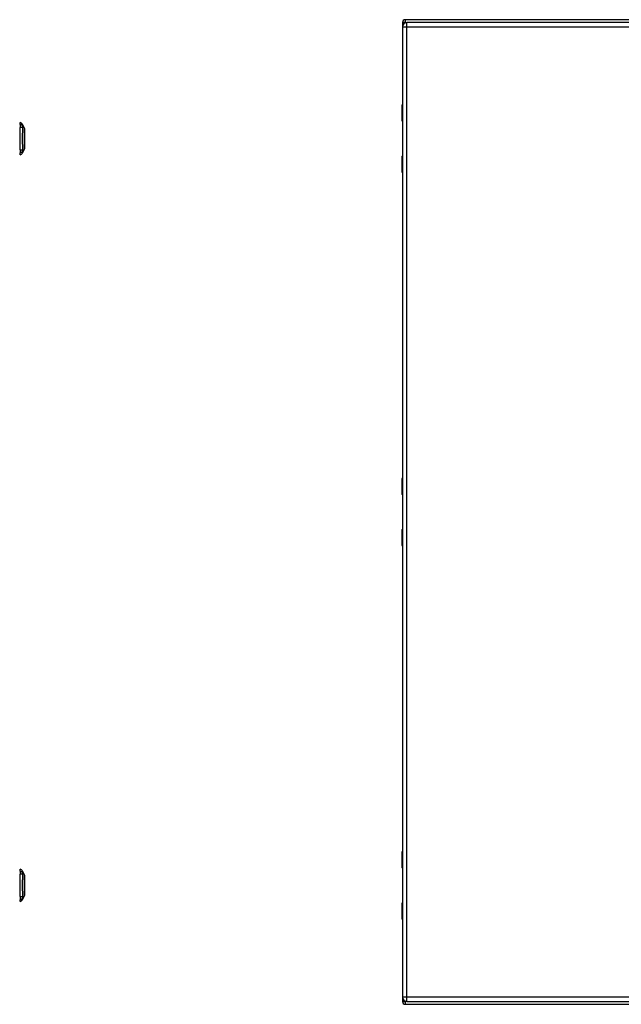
# Model space of a CAD drawing. Header units: inches. Extents: x 15 to 190, y 16 to 109.
# Tile 3 of 6: x 66 to 88, y 45 to 81. Entities that reach past the tile are written whole.
import ezdxf

# ---------------------------------------------------------------- set-up
doc = ezdxf.new("R2010")
doc.units = ezdxf.units.IN
doc.header["$MEASUREMENT"] = 0
doc.layers.add('Visible Edges(ANSI)', color=7, linetype='Continuous', lineweight=25)
doc.layers.add('Visible Tangent Edges(ANSI)', color=7, linetype='Continuous', lineweight=25)

msp = doc.modelspace()

# ---------------------------------------------------------------- linework, layer by layer
at = {"layer": 'Visible Edges(ANSI)'}
for p, q in [((109.797, 81.008), (79.995, 81.008)), ((79.896, 80.909), (79.896, 77.91)), ((79.898, 80.749), (79.898, 45.268)), ((109.655, 80.91), (80.059, 80.91)), ((79.879, 77.305), (79.879, 77.89)), ((65.913, 77.182), (65.913, 77.25)), ((65.913, 77.182), (65.913, 77.071)), ((65.913, 76.248), (65.913, 77.071)), ((66.006, 77.176), (66.068, 77.017)), ((79.898, 77.29), (79.894, 77.29)), ((79.896, 77.29), (79.896, 76.03)), ((65.913, 76.248), (65.913, 76.137)), ((65.913, 76.069), (65.913, 76.137)), ((66.068, 76.303), (66.006, 76.143)), ((79.879, 75.429), (79.879, 76.014)), ((79.894, 76.03), (79.898, 76.03)), ((79.896, 75.41), (79.896, 64.258)), ((79.879, 63.654), (79.879, 64.239)), ((79.898, 63.638), (79.894, 63.638)), ((79.896, 63.638), (79.896, 62.378)), ((79.879, 61.778), (79.879, 62.363)), ((79.894, 62.378), (79.898, 62.378)), ((79.896, 61.758), (79.896, 50.607)), ((79.879, 50.002), (79.879, 50.587)), ((65.913, 49.879), (65.913, 49.947)), ((65.913, 49.879), (65.913, 49.768)), ((65.913, 48.945), (65.913, 49.768)), ((66.006, 49.873), (66.068, 49.714)), ((79.898, 49.987), (79.894, 49.987)), ((79.896, 49.987), (79.896, 48.727)), ((66.068, 49), (66.006, 48.84)), ((65.913, 48.945), (65.913, 48.834)), ((65.913, 48.766), (65.913, 48.834)), ((79.879, 48.126), (79.879, 48.711)), ((79.894, 48.727), (79.898, 48.727)), ((79.896, 48.107), (79.896, 45.107)), ((79.995, 45.008), (109.797, 45.008)), ((80.059, 45.107), (109.655, 45.107))]:
    msp.add_line(p, q, dxfattribs=at)
at = {"layer": 'Visible Edges(ANSI)', "flags": 128}
for points in [[(66.068, 76.305), (66.068, 76.305), (66.068, 76.306), (66.068, 76.308), (66.068, 76.311), (66.068, 76.315), (66.068, 76.32), (66.068, 76.325), (66.068, 76.332), (66.068, 76.339), (66.068, 76.347), (66.068, 76.355), (66.068, 76.364), (66.068, 76.374), (66.068, 76.385), (66.068, 76.396), (66.068, 76.408), (66.068, 76.421), (66.068, 76.434), (66.068, 76.448), (66.068, 76.462), (66.068, 76.477), (66.068, 76.492), (66.068, 76.507), (66.068, 76.523), (66.068, 76.54), (66.068, 76.556), (66.068, 76.573), (66.068, 76.59), (66.068, 76.607), (66.068, 76.625), (66.068, 76.642), (66.068, 76.66), (66.068, 76.677), (66.068, 76.695), (66.068, 76.712), (66.068, 76.729), (66.068, 76.746), (66.068, 76.763), (66.068, 76.779), (66.068, 76.796), (66.068, 76.812), (66.068, 76.827), (66.068, 76.843), (66.068, 76.857), (66.068, 76.872), (66.068, 76.885), (66.068, 76.898), (66.068, 76.911), (66.068, 76.923), (66.068, 76.934), (66.068, 76.945), (66.068, 76.955), (66.068, 76.964), (66.068, 76.973), (66.068, 76.981), (66.068, 76.988), (66.068, 76.994), (66.068, 77), (66.068, 77.004), (66.068, 77.008), (66.068, 77.011), (66.068, 77.013), (66.068, 77.014), (66.068, 77.015)], [(66.068, 49.002), (66.068, 49.002), (66.068, 49.003), (66.068, 49.005), (66.068, 49.008), (66.068, 49.012), (66.068, 49.017), (66.068, 49.022), (66.068, 49.029), (66.068, 49.036), (66.068, 49.044), (66.068, 49.052), (66.068, 49.061), (66.068, 49.071), (66.068, 49.082), (66.068, 49.093), (66.068, 49.105), (66.068, 49.118), (66.068, 49.131), (66.068, 49.145), (66.068, 49.159), (66.068, 49.174), (66.068, 49.189), (66.068, 49.204), (66.068, 49.22), (66.068, 49.237), (66.068, 49.253), (66.068, 49.27), (66.068, 49.287), (66.068, 49.304), (66.068, 49.322), (66.068, 49.339), (66.068, 49.357), (66.068, 49.374), (66.068, 49.392), (66.068, 49.409), (66.068, 49.426), (66.068, 49.443), (66.068, 49.46), (66.068, 49.476), (66.068, 49.493), (66.068, 49.509), (66.068, 49.524), (66.068, 49.54), (66.068, 49.554), (66.068, 49.569), (66.068, 49.582), (66.068, 49.595), (66.068, 49.608), (66.068, 49.62), (66.068, 49.631), (66.068, 49.642), (66.068, 49.652), (66.068, 49.661), (66.068, 49.67), (66.068, 49.678), (66.068, 49.685), (66.068, 49.691), (66.068, 49.697), (66.068, 49.701), (66.068, 49.705), (66.068, 49.708), (66.068, 49.71), (66.068, 49.711), (66.068, 49.712)]]:
    msp.add_lwpolyline(points, dxfattribs=at)
at = {"layer": 'Visible Edges(ANSI)'}
for centre, radius, start, end in [((79.995, 80.909), 0.099, 90, 180), ((80.059, 80.749), 0.161, 90, 180), ((79.898, 77.89), 0.0197, 90.5386, 180), ((65.921, 77.191), 0.0394, 101.537, 126.8699), ((65.896, 77.134), 0.118, 21.2505, 81.3991), ((79.894, 77.305), 0.0157, 180, 270), ((66.063, 77.015), 0.00492, 0.2088, 21.2505), ((65.921, 76.128), 0.0394, 233.1301, 258.463), ((65.896, 76.186), 0.118, 278.6009, 338.7495), ((66.063, 76.305), 0.00492, 338.7495, 359.7912), ((79.894, 76.014), 0.0157, 90, 180), ((79.898, 75.429), 0.0197, 180, 269.4614), ((79.898, 64.239), 0.0197, 90.5386, 180), ((79.894, 63.654), 0.0157, 180, 270), ((79.894, 62.363), 0.0157, 90, 180), ((79.898, 61.778), 0.0197, 180, 269.4614), ((79.898, 50.587), 0.0197, 90.5386, 180), ((65.921, 49.888), 0.0394, 101.537, 126.8699), ((65.896, 49.831), 0.118, 21.2505, 81.3991), ((66.063, 49.712), 0.00492, 0.2088, 21.2505), ((79.894, 50.002), 0.0157, 180, 270), ((66.063, 49.002), 0.00492, 338.7495, 359.7912), ((65.921, 48.825), 0.0394, 233.1301, 258.463), ((65.896, 48.883), 0.118, 278.6009, 338.7495), ((79.894, 48.711), 0.0157, 90, 180), ((79.898, 48.126), 0.0197, 180, 269.4614), ((79.995, 45.107), 0.099, 180, 270), ((80.059, 45.268), 0.161, 180, 270)]:
    msp.add_arc(centre, radius, start, end, dxfattribs=at)
at = {"layer": 'Visible Tangent Edges(ANSI)'}
for p, q in [((79.995, 81.008), (79.995, 80.909)), ((79.995, 80.909), (79.896, 80.909)), ((79.898, 80.749), (80.059, 80.749)), ((79.995, 80.909), (80.046, 80.909)), ((79.995, 80.897), (79.995, 80.909)), ((80.059, 80.749), (80.059, 80.91)), ((80.059, 80.749), (109.655, 80.749)), ((80.059, 45.268), (80.059, 80.749)), ((79.898, 77.89), (79.879, 77.89)), ((79.879, 77.305), (79.898, 77.305)), ((79.898, 76.014), (79.879, 76.014)), ((79.879, 75.429), (79.898, 75.429)), ((79.898, 64.239), (79.879, 64.239)), ((79.879, 63.654), (79.898, 63.654)), ((79.898, 62.363), (79.879, 62.363)), ((79.879, 61.778), (79.898, 61.778)), ((79.898, 50.587), (79.879, 50.587)), ((79.879, 50.002), (79.898, 50.002)), ((79.898, 48.711), (79.879, 48.711)), ((79.879, 48.126), (79.898, 48.126)), ((79.896, 45.107), (79.995, 45.107)), ((80.059, 45.268), (79.898, 45.268)), ((79.995, 45.107), (79.995, 45.12)), ((80.046, 45.107), (79.995, 45.107)), ((79.995, 45.107), (79.995, 45.008)), ((80.059, 45.107), (80.059, 45.268)), ((109.655, 45.268), (80.059, 45.268))]:
    msp.add_line(p, q, dxfattribs=at)
at = {"layer": 'Visible Tangent Edges(ANSI)', "flags": 128}
for points in [[(79.898, 77.675), (79.896, 77.674), (79.895, 77.673), (79.893, 77.671), (79.892, 77.669), (79.891, 77.667), (79.89, 77.665), (79.889, 77.662), (79.888, 77.658), (79.888, 77.655), (79.887, 77.651), (79.887, 77.648), (79.887, 77.644), (79.887, 77.64), (79.887, 77.637), (79.888, 77.633), (79.888, 77.63), (79.889, 77.626), (79.89, 77.623), (79.891, 77.621), (79.892, 77.618), (79.893, 77.617), (79.895, 77.615), (79.896, 77.614), (79.898, 77.613)], [(79.898, 77.633), (79.898, 77.634), (79.898, 77.634), (79.897, 77.635), (79.897, 77.636), (79.897, 77.637), (79.897, 77.638), (79.897, 77.639), (79.897, 77.64), (79.897, 77.641), (79.897, 77.642), (79.897, 77.643), (79.897, 77.644), (79.897, 77.645), (79.897, 77.646), (79.897, 77.647), (79.897, 77.648), (79.897, 77.649), (79.897, 77.65), (79.897, 77.651), (79.897, 77.652), (79.897, 77.653), (79.898, 77.654), (79.898, 77.654), (79.898, 77.655)], [(66.007, 77.1), (66.007, 77.108), (66.007, 77.113), (66.007, 77.119), (66.007, 77.124), (66.007, 77.129), (66.007, 77.134), (66.007, 77.138), (66.007, 77.142), (66.007, 77.146), (66.007, 77.15), (66.007, 77.154), (66.006, 77.157), (66.006, 77.16), (66.006, 77.163), (66.006, 77.165), (66.006, 77.168), (66.006, 77.17), (66.006, 77.171), (66.006, 77.173), (66.006, 77.174), (66.006, 77.175), (66.006, 77.176), (66.006, 77.176), (66.006, 77.176)], [(66.007, 76.271), (66.007, 76.305), (66.007, 76.336), (66.007, 76.367), (66.007, 76.399), (66.007, 76.431), (66.006, 76.463), (66.006, 76.495), (66.006, 76.528), (66.006, 76.561), (66.006, 76.594), (66.006, 76.627), (66.006, 76.66), (66.006, 76.693), (66.006, 76.726), (66.006, 76.758), (66.006, 76.791), (66.006, 76.824), (66.006, 76.856), (66.007, 76.889), (66.007, 76.921), (66.007, 76.952), (66.007, 76.984), (66.007, 77.015), (66.007, 77.048)], [(66.007, 77.048), (66.007, 77.051), (66.007, 77.054), (66.007, 77.057), (66.007, 77.059), (66.007, 77.062), (66.007, 77.064), (66.007, 77.067), (66.007, 77.069), (66.007, 77.072), (66.007, 77.074), (66.007, 77.076), (66.007, 77.078), (66.007, 77.081), (66.007, 77.083), (66.007, 77.085), (66.007, 77.087), (66.007, 77.089), (66.007, 77.09), (66.007, 77.092), (66.007, 77.094), (66.007, 77.095), (66.007, 77.097), (66.007, 77.098), (66.007, 77.1)], [(66.068, 77.017), (66.068, 77.016), (66.068, 77.016), (66.068, 77.015), (66.068, 77.014), (66.068, 77.013), (66.068, 77.011), (66.068, 77.009), (66.068, 77.007), (66.068, 77.005), (66.068, 77.002), (66.068, 76.999), (66.068, 76.995), (66.068, 76.992), (66.068, 76.988), (66.068, 76.984), (66.068, 76.979), (66.068, 76.974), (66.068, 76.969), (66.068, 76.964), (66.068, 76.959), (66.068, 76.953), (66.068, 76.947), (66.068, 76.941), (66.068, 76.934)], [(66.068, 76.934), (66.068, 76.933), (66.068, 76.931), (66.068, 76.929), (66.068, 76.927), (66.068, 76.925), (66.068, 76.923), (66.068, 76.922), (66.068, 76.92), (66.068, 76.918), (66.068, 76.916), (66.068, 76.914), (66.068, 76.912), (66.068, 76.91), (66.068, 76.908), (66.068, 76.906), (66.068, 76.904), (66.068, 76.902), (66.068, 76.9), (66.068, 76.898), (66.068, 76.896), (66.068, 76.894), (66.068, 76.892), (66.068, 76.889), (66.068, 76.887)], [(66.068, 76.887), (66.068, 76.871), (66.068, 76.854), (66.068, 76.837), (66.068, 76.819), (66.068, 76.8), (66.068, 76.781), (66.068, 76.761), (66.068, 76.741), (66.068, 76.721), (66.068, 76.701), (66.068, 76.68), (66.068, 76.66), (66.068, 76.639), (66.068, 76.618), (66.068, 76.598), (66.068, 76.578), (66.068, 76.558), (66.068, 76.539), (66.068, 76.519), (66.068, 76.501), (66.068, 76.483), (66.068, 76.465), (66.068, 76.448), (66.068, 76.432)], [(66.068, 76.432), (66.068, 76.43), (66.068, 76.428), (66.068, 76.426), (66.068, 76.424), (66.068, 76.422), (66.068, 76.42), (66.068, 76.418), (66.068, 76.416), (66.068, 76.414), (66.068, 76.412), (66.068, 76.41), (66.068, 76.408), (66.068, 76.406), (66.068, 76.404), (66.068, 76.402), (66.068, 76.4), (66.068, 76.398), (66.068, 76.396), (66.068, 76.394), (66.068, 76.392), (66.068, 76.391), (66.068, 76.389), (66.068, 76.387), (66.068, 76.385)], [(66.068, 76.385), (66.068, 76.379), (66.068, 76.372), (66.068, 76.367), (66.068, 76.361), (66.068, 76.355), (66.068, 76.35), (66.068, 76.345), (66.068, 76.34), (66.068, 76.336), (66.068, 76.332), (66.068, 76.328), (66.068, 76.324), (66.068, 76.321), (66.068, 76.318), (66.068, 76.315), (66.068, 76.312), (66.068, 76.31), (66.068, 76.308), (66.068, 76.307), (66.068, 76.305), (66.068, 76.304), (66.068, 76.303), (66.068, 76.303), (66.068, 76.303)], [(66.006, 76.143), (66.006, 76.143), (66.006, 76.144), (66.006, 76.144), (66.006, 76.145), (66.006, 76.147), (66.006, 76.148), (66.006, 76.15), (66.006, 76.152), (66.006, 76.154), (66.006, 76.157), (66.006, 76.159), (66.006, 76.162), (66.007, 76.166), (66.007, 76.169), (66.007, 76.173), (66.007, 76.177), (66.007, 76.181), (66.007, 76.186), (66.007, 76.191), (66.007, 76.196), (66.007, 76.201), (66.007, 76.206), (66.007, 76.212), (66.007, 76.22)], [(66.007, 76.22), (66.007, 76.221), (66.007, 76.223), (66.007, 76.224), (66.007, 76.226), (66.007, 76.227), (66.007, 76.229), (66.007, 76.231), (66.007, 76.233), (66.007, 76.235), (66.007, 76.237), (66.007, 76.239), (66.007, 76.241), (66.007, 76.243), (66.007, 76.245), (66.007, 76.248), (66.007, 76.25), (66.007, 76.253), (66.007, 76.255), (66.007, 76.258), (66.007, 76.26), (66.007, 76.263), (66.007, 76.266), (66.007, 76.268), (66.007, 76.271)], [(79.898, 75.706), (79.896, 75.706), (79.895, 75.704), (79.893, 75.703), (79.892, 75.701), (79.891, 75.699), (79.89, 75.696), (79.889, 75.693), (79.888, 75.69), (79.888, 75.687), (79.887, 75.683), (79.887, 75.679), (79.887, 75.676), (79.887, 75.672), (79.887, 75.668), (79.888, 75.664), (79.888, 75.661), (79.889, 75.658), (79.89, 75.655), (79.891, 75.652), (79.892, 75.65), (79.893, 75.648), (79.895, 75.647), (79.896, 75.645), (79.898, 75.645)], [(79.898, 75.664), (79.898, 75.665), (79.898, 75.666), (79.897, 75.667), (79.897, 75.668), (79.897, 75.669), (79.897, 75.67), (79.897, 75.671), (79.897, 75.672), (79.897, 75.673), (79.897, 75.674), (79.897, 75.674), (79.897, 75.675), (79.897, 75.676), (79.897, 75.677), (79.897, 75.678), (79.897, 75.679), (79.897, 75.68), (79.897, 75.681), (79.897, 75.682), (79.897, 75.683), (79.897, 75.684), (79.898, 75.685), (79.898, 75.686), (79.898, 75.687)], [(79.898, 64.023), (79.896, 64.023), (79.895, 64.021), (79.893, 64.02), (79.892, 64.018), (79.891, 64.016), (79.89, 64.013), (79.889, 64.01), (79.888, 64.007), (79.888, 64.004), (79.887, 64), (79.887, 63.996), (79.887, 63.992), (79.887, 63.989), (79.887, 63.985), (79.888, 63.981), (79.888, 63.978), (79.889, 63.975), (79.89, 63.972), (79.891, 63.969), (79.892, 63.967), (79.893, 63.965), (79.895, 63.964), (79.896, 63.962), (79.898, 63.962)], [(79.898, 63.981), (79.898, 63.982), (79.898, 63.983), (79.897, 63.984), (79.897, 63.985), (79.897, 63.986), (79.897, 63.987), (79.897, 63.988), (79.897, 63.989), (79.897, 63.99), (79.897, 63.991), (79.897, 63.991), (79.897, 63.992), (79.897, 63.993), (79.897, 63.994), (79.897, 63.995), (79.897, 63.996), (79.897, 63.997), (79.897, 63.998), (79.897, 63.999), (79.897, 64), (79.897, 64.001), (79.898, 64.002), (79.898, 64.003), (79.898, 64.004)], [(79.898, 62.055), (79.896, 62.054), (79.895, 62.053), (79.893, 62.051), (79.892, 62.049), (79.891, 62.047), (79.89, 62.045), (79.889, 62.042), (79.888, 62.038), (79.888, 62.035), (79.887, 62.031), (79.887, 62.028), (79.887, 62.024), (79.887, 62.02), (79.887, 62.017), (79.888, 62.013), (79.888, 62.01), (79.889, 62.006), (79.89, 62.003), (79.891, 62.001), (79.892, 61.999), (79.893, 61.997), (79.895, 61.995), (79.896, 61.994), (79.898, 61.993)], [(79.898, 62.013), (79.898, 62.014), (79.898, 62.014), (79.897, 62.015), (79.897, 62.016), (79.897, 62.017), (79.897, 62.018), (79.897, 62.019), (79.897, 62.02), (79.897, 62.021), (79.897, 62.022), (79.897, 62.023), (79.897, 62.024), (79.897, 62.025), (79.897, 62.026), (79.897, 62.027), (79.897, 62.028), (79.897, 62.029), (79.897, 62.03), (79.897, 62.031), (79.897, 62.032), (79.897, 62.033), (79.898, 62.034), (79.898, 62.034), (79.898, 62.035)], [(79.898, 50.372), (79.896, 50.371), (79.895, 50.37), (79.893, 50.368), (79.892, 50.366), (79.891, 50.364), (79.89, 50.362), (79.889, 50.359), (79.888, 50.355), (79.888, 50.352), (79.887, 50.348), (79.887, 50.345), (79.887, 50.341), (79.887, 50.337), (79.887, 50.334), (79.888, 50.33), (79.888, 50.327), (79.889, 50.323), (79.89, 50.32), (79.891, 50.318), (79.892, 50.315), (79.893, 50.314), (79.895, 50.312), (79.896, 50.311), (79.898, 50.31)], [(79.898, 50.33), (79.898, 50.331), (79.898, 50.331), (79.897, 50.332), (79.897, 50.333), (79.897, 50.334), (79.897, 50.335), (79.897, 50.336), (79.897, 50.337), (79.897, 50.338), (79.897, 50.339), (79.897, 50.34), (79.897, 50.341), (79.897, 50.342), (79.897, 50.343), (79.897, 50.344), (79.897, 50.345), (79.897, 50.346), (79.897, 50.347), (79.897, 50.348), (79.897, 50.349), (79.897, 50.35), (79.898, 50.351), (79.898, 50.351), (79.898, 50.352)], [(66.007, 49.797), (66.007, 49.805), (66.007, 49.81), (66.007, 49.816), (66.007, 49.821), (66.007, 49.826), (66.007, 49.831), (66.007, 49.835), (66.007, 49.839), (66.007, 49.843), (66.007, 49.847), (66.007, 49.851), (66.006, 49.854), (66.006, 49.857), (66.006, 49.86), (66.006, 49.862), (66.006, 49.865), (66.006, 49.867), (66.006, 49.868), (66.006, 49.87), (66.006, 49.871), (66.006, 49.872), (66.006, 49.873), (66.006, 49.873), (66.006, 49.873)], [(66.007, 48.968), (66.007, 49.002), (66.007, 49.033), (66.007, 49.064), (66.007, 49.096), (66.007, 49.128), (66.006, 49.16), (66.006, 49.192), (66.006, 49.225), (66.006, 49.258), (66.006, 49.291), (66.006, 49.324), (66.006, 49.357), (66.006, 49.39), (66.006, 49.423), (66.006, 49.455), (66.006, 49.488), (66.006, 49.521), (66.006, 49.553), (66.007, 49.586), (66.007, 49.618), (66.007, 49.649), (66.007, 49.681), (66.007, 49.712), (66.007, 49.745)], [(66.007, 49.745), (66.007, 49.748), (66.007, 49.751), (66.007, 49.754), (66.007, 49.756), (66.007, 49.759), (66.007, 49.761), (66.007, 49.764), (66.007, 49.766), (66.007, 49.769), (66.007, 49.771), (66.007, 49.773), (66.007, 49.775), (66.007, 49.778), (66.007, 49.78), (66.007, 49.782), (66.007, 49.784), (66.007, 49.786), (66.007, 49.787), (66.007, 49.789), (66.007, 49.791), (66.007, 49.792), (66.007, 49.794), (66.007, 49.795), (66.007, 49.797)], [(66.068, 49.714), (66.068, 49.713), (66.068, 49.713), (66.068, 49.712), (66.068, 49.711), (66.068, 49.71), (66.068, 49.708), (66.068, 49.706), (66.068, 49.704), (66.068, 49.702), (66.068, 49.699), (66.068, 49.696), (66.068, 49.692), (66.068, 49.689), (66.068, 49.685), (66.068, 49.681), (66.068, 49.676), (66.068, 49.671), (66.068, 49.666), (66.068, 49.661), (66.068, 49.656), (66.068, 49.65), (66.068, 49.644), (66.068, 49.638), (66.068, 49.631)], [(66.068, 49.631), (66.068, 49.63), (66.068, 49.628), (66.068, 49.626), (66.068, 49.624), (66.068, 49.622), (66.068, 49.62), (66.068, 49.619), (66.068, 49.617), (66.068, 49.615), (66.068, 49.613), (66.068, 49.611), (66.068, 49.609), (66.068, 49.607), (66.068, 49.605), (66.068, 49.603), (66.068, 49.601), (66.068, 49.599), (66.068, 49.597), (66.068, 49.595), (66.068, 49.593), (66.068, 49.591), (66.068, 49.589), (66.068, 49.586), (66.068, 49.584)], [(66.068, 49.584), (66.068, 49.568), (66.068, 49.551), (66.068, 49.534), (66.068, 49.516), (66.068, 49.497), (66.068, 49.478), (66.068, 49.458), (66.068, 49.438), (66.068, 49.418), (66.068, 49.398), (66.068, 49.377), (66.068, 49.357), (66.068, 49.336), (66.068, 49.315), (66.068, 49.295), (66.068, 49.275), (66.068, 49.255), (66.068, 49.236), (66.068, 49.216), (66.068, 49.198), (66.068, 49.18), (66.068, 49.162), (66.068, 49.145), (66.068, 49.129)], [(66.007, 48.917), (66.007, 48.918), (66.007, 48.92), (66.007, 48.921), (66.007, 48.923), (66.007, 48.924), (66.007, 48.926), (66.007, 48.928), (66.007, 48.93), (66.007, 48.932), (66.007, 48.934), (66.007, 48.936), (66.007, 48.938), (66.007, 48.94), (66.007, 48.942), (66.007, 48.945), (66.007, 48.947), (66.007, 48.95), (66.007, 48.952), (66.007, 48.955), (66.007, 48.957), (66.007, 48.96), (66.007, 48.963), (66.007, 48.965), (66.007, 48.968)], [(66.068, 49.129), (66.068, 49.127), (66.068, 49.125), (66.068, 49.123), (66.068, 49.121), (66.068, 49.119), (66.068, 49.117), (66.068, 49.115), (66.068, 49.113), (66.068, 49.111), (66.068, 49.109), (66.068, 49.107), (66.068, 49.105), (66.068, 49.103), (66.068, 49.101), (66.068, 49.099), (66.068, 49.097), (66.068, 49.095), (66.068, 49.093), (66.068, 49.091), (66.068, 49.089), (66.068, 49.088), (66.068, 49.086), (66.068, 49.084), (66.068, 49.082)], [(66.068, 49.082), (66.068, 49.076), (66.068, 49.069), (66.068, 49.064), (66.068, 49.058), (66.068, 49.052), (66.068, 49.047), (66.068, 49.042), (66.068, 49.037), (66.068, 49.033), (66.068, 49.029), (66.068, 49.025), (66.068, 49.021), (66.068, 49.018), (66.068, 49.015), (66.068, 49.012), (66.068, 49.009), (66.068, 49.007), (66.068, 49.005), (66.068, 49.004), (66.068, 49.002), (66.068, 49.001), (66.068, 49), (66.068, 49), (66.068, 49)], [(66.006, 48.84), (66.006, 48.84), (66.006, 48.841), (66.006, 48.841), (66.006, 48.842), (66.006, 48.844), (66.006, 48.845), (66.006, 48.847), (66.006, 48.849), (66.006, 48.851), (66.006, 48.854), (66.006, 48.856), (66.006, 48.859), (66.007, 48.863), (66.007, 48.866), (66.007, 48.87), (66.007, 48.874), (66.007, 48.878), (66.007, 48.883), (66.007, 48.888), (66.007, 48.893), (66.007, 48.898), (66.007, 48.903), (66.007, 48.909), (66.007, 48.917)], [(79.898, 48.403), (79.896, 48.403), (79.895, 48.401), (79.893, 48.4), (79.892, 48.398), (79.891, 48.396), (79.89, 48.393), (79.889, 48.39), (79.888, 48.387), (79.888, 48.384), (79.887, 48.38), (79.887, 48.376), (79.887, 48.373), (79.887, 48.369), (79.887, 48.365), (79.888, 48.361), (79.888, 48.358), (79.889, 48.355), (79.89, 48.352), (79.891, 48.349), (79.892, 48.347), (79.893, 48.345), (79.895, 48.344), (79.896, 48.342), (79.898, 48.342)], [(79.898, 48.361), (79.898, 48.362), (79.898, 48.363), (79.897, 48.364), (79.897, 48.365), (79.897, 48.366), (79.897, 48.367), (79.897, 48.368), (79.897, 48.369), (79.897, 48.37), (79.897, 48.371), (79.897, 48.371), (79.897, 48.372), (79.897, 48.373), (79.897, 48.374), (79.897, 48.375), (79.897, 48.376), (79.897, 48.377), (79.897, 48.378), (79.897, 48.379), (79.897, 48.38), (79.897, 48.381), (79.898, 48.382), (79.898, 48.383), (79.898, 48.384)]]:
    msp.add_lwpolyline(points, dxfattribs=at)
at = {"layer": 'Visible Tangent Edges(ANSI)'}
for centre, major_axis, ratio, start_param, end_param in [((65.893, 77.072), (0.117, -0.016), 0.948273, 0.391156, 1.528426), ((65.893, 77.034), (0.118, 0.005), 0.314585, 0.249322, 1.386592), ((65.893, 76.285), (0.118, -0.005), 0.314585, 4.896593, 6.033863), ((65.893, 76.247), (0.117, 0.016), 0.948273, 4.754759, 5.892029), ((65.893, 49.769), (0.117, -0.016), 0.948273, 0.391156, 1.528426), ((65.893, 49.731), (0.118, 0.005), 0.314585, 0.249322, 1.386592), ((65.893, 48.982), (0.118, -0.005), 0.314585, 4.896593, 6.033863), ((65.893, 48.944), (0.117, 0.016), 0.948273, 4.754759, 5.892029)]:
    msp.add_ellipse(centre, major_axis=major_axis, ratio=ratio, start_param=start_param, end_param=end_param, dxfattribs=at)

doc.saveas('drawing.dxf')
